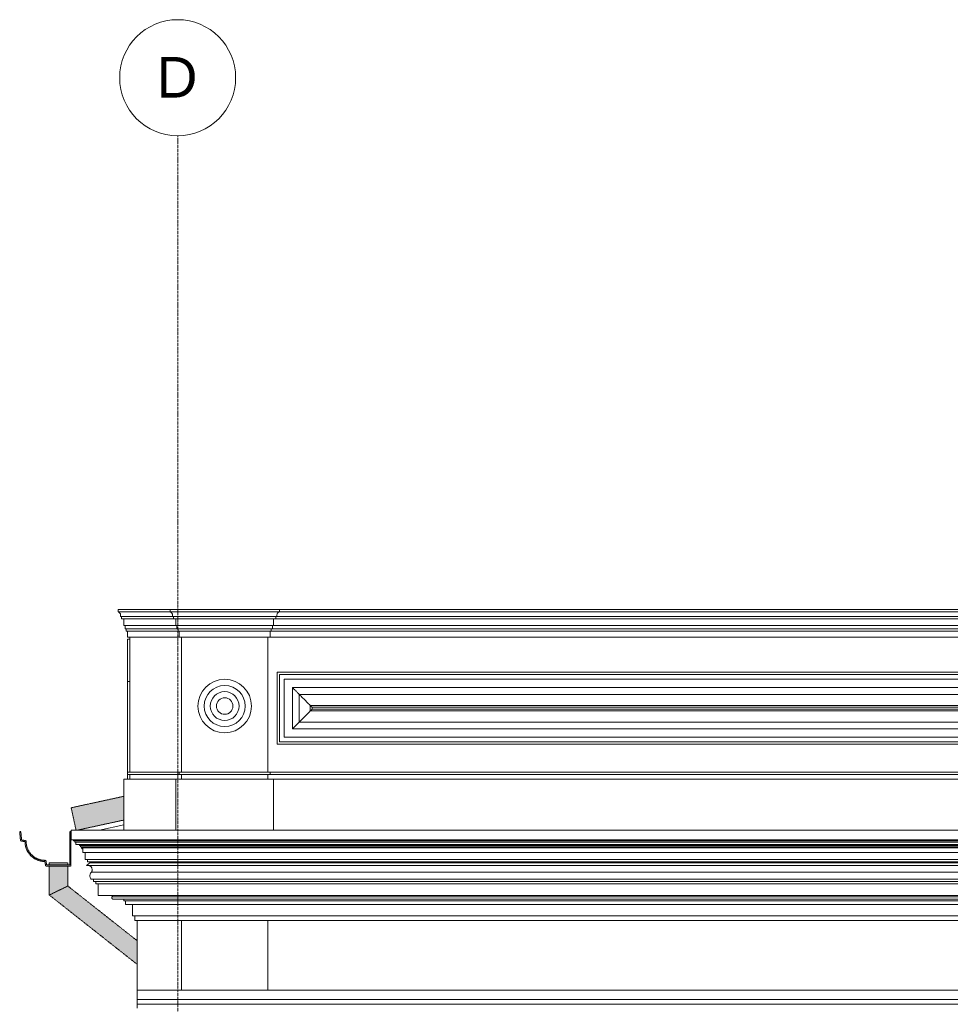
# Model space of a CAD drawing. Header units: millimetres. Extents: x -32192 to 35533, y -1740 to 8822.
# Tile 15 of 26: x 11568 to 15580, y 4578 to 8822. Entities that reach past the tile are written whole.
import ezdxf

# ---------------------------------------------------------------- set-up
doc = ezdxf.new("R2010")
doc.units = ezdxf.units.MM
doc.linetypes.add('_Tracejado médio', pattern=[4, 3, -1])
doc.linetypes.add('_Traço - ponto', pattern=[16, 12, -2, 0, -2])
for name, color, linetype, lineweight in [('A-GENM', 13, 'Continuous', 18), ('A-GLAZ-CWMG', 51, 'Continuous', 18), ('A-ROOF', 132, 'Continuous', 25), ('A-ROOF-OTLN', 132, 'Continuous', 25), ('A-WALL', 113, 'Continuous', 25), ('S-GRID', 1, 'Continuous', 9), ('S-GRID-IDEN', 1, 'Continuous', 9)]:
    doc.layers.add(name, color=color, linetype=linetype, lineweight=lineweight)
doc.styles.add('Arial_2', font='arial.ttf', dxfattribs={"height": 175})

# ---------------------------------------------------------------- blocks, each defined once
blk = doc.blocks.new('Generic Models 18 - Generic Models 18-3077073-ELEVAÇÃO 2 - MANTER _ DEMOLIR')
at = {"layer": 'A-GENM'}
for p, q in [((-17744.9, 6009.1), (-3840, 6009.1)), ((-17744.9, 5699.1), (-17744.9, 6009.1)), ((-3850.2, 5998.9), (-17734.7, 5998.9)), ((-17734.7, 5998.9), (-17734.7, 5709.2)), ((-3870.2, 5978.9), (-17714.7, 5978.9)), ((-17714.7, 5978.9), (-17714.7, 5729.2)), ((-3906, 5943.1), (-17678.9, 5943.1)), ((-17678.9, 5943.1), (-17678.9, 5765)), ((-17649.3, 5913.5), (-3935.5, 5913.5)), ((-17649.3, 5794.6), (-17649.3, 5913.5)), ((-17601.7, 5865.9), (-3983.2, 5865.9)), ((-17601.7, 5842.2), (-17601.7, 5865.9)), ((-17594.2, 5858.4), (-3990.7, 5858.4)), ((-17594.2, 5849.8), (-17594.2, 5858.4)), ((-3983.2, 5842.2), (-17601.7, 5842.2)), ((-3990.7, 5849.8), (-17594.2, 5849.8)), ((-3935.5, 5794.6), (-17649.3, 5794.6)), ((-17678.9, 5765), (-3906, 5765)), ((-17744.9, 5699.1), (-3840, 5699.1)), ((-3850.2, 5709.2), (-17734.7, 5709.2)), ((-3870.2, 5729.2), (-17714.7, 5729.2))]:
    blk.add_line(p, q, dxfattribs=at)
for points, knots in [([(-17678.9, 5943.1), (-17676.8, 5941.1), (-17673.5, 5937.7), (-17668.6, 5932.8), (-17664.8, 5929), (-17660.9, 5925.1), (-17655.7, 5919.9), (-17651.9, 5916), (-17649.3, 5913.5)], [0, 0, 0, 0, 0.25, 0.375, 0.5, 0.625, 0.75, 1, 1, 1, 1]), ([(-17601.7, 5865.9), (-17600.6, 5864.9), (-17598.8, 5863), (-17596.8, 5861), (-17595.6, 5859.8), (-17594.7, 5858.9), (-17594.3, 5858.5), (-17594.1, 5858.3)], [0, 0, 0, 0, 0.1666667, 0.3333333, 0.4166667, 0.5, 0.6167262, 0.6167262, 0.6167262, 0.6167262]), ([(-17601.7, 5842.2), (-17600.7, 5843.3), (-17598.8, 5845.1), (-17596.8, 5847.1), (-17595.6, 5848.3), (-17594.7, 5849.2), (-17594.3, 5849.6), (-17594.1, 5849.8)], [0, 0, 0, 0, 0.1666667, 0.3333333, 0.4166667, 0.5, 0.6167262, 0.6167262, 0.6167262, 0.6167262]), ([(-17678.9, 5765), (-17676.9, 5767.1), (-17673.5, 5770.4), (-17668.6, 5775.3), (-17664.8, 5779.1), (-17660.9, 5783), (-17655.7, 5788.3), (-17651.8, 5792.1), (-17649.3, 5794.6)], [0, 0, 0, 0, 0.25, 0.375, 0.5, 0.625, 0.75, 1, 1, 1, 1])]:
    blk.add_open_spline(points, degree=3, knots=knots, dxfattribs=at)
for points in [[(-17649.3, 5913.5), (-17644.2, 5908.5), (-17633.8, 5898), (-17617.5, 5881.8), (-17606.9, 5871.1), (-17601.7, 5865.9)], [(-17649.3, 5794.6), (-17644.3, 5799.7), (-17633.8, 5810.1), (-17617.6, 5826.4), (-17606.9, 5837), (-17601.7, 5842.2)]]:
    blk.add_open_spline(points, degree=3, dxfattribs=at)
blk = doc.blocks.new('Generic Models 19 - Generic Models 19-3087287-ELEVAÇÃO 2 - MANTER _ DEMOLIR')
at = {"layer": 'A-GENM'}
for p, q in [((-18430, 6279.4), (-18206.5, 6279.4)), ((-18430, 6279.4), (-18430, 6269.4)), ((-18206.5, 6269.4), (-18430, 6269.4)), ((-18196.5, 6249.4), (-18420, 6249.4)), ((-18415, 6249.4), (-18415, 6239.4)), ((-18191.5, 6239.4), (-18415, 6239.4)), ((-18405, 6239.4), (-18405, 6210)), ((-18206.5, 6279.4), (-17734.9, 6279.4)), ((-18206.5, 6269.4), (-18206.5, 6279.4)), ((-18206.5, 6269.4), (-17734.9, 6269.4)), ((-18196.5, 6249.4), (-17744.9, 6249.4)), ((-18191.5, 6239.4), (-18191.5, 6249.4)), ((-18191.5, 6239.4), (-17749.9, 6239.4)), ((-18181.5, 6210), (-18181.5, 6239.4)), ((-17759.9, 6239.4), (-17759.9, 6210)), ((-17749.9, 6249.4), (-17749.9, 6239.4)), ((-17749.9, 6239.4), (-3770, 6239.4)), ((-17744.9, 6249.4), (-8734.9, 6249.4)), ((-17734.9, 6279.4), (-17734.9, 6269.4)), ((-17734.9, 6279.4), (-3785, 6279.4)), ((-17734.9, 6269.4), (-3785, 6269.4)), ((-18181.5, 6210), (-18405, 6210)), ((-18400, 6210), (-18400, 6196.5)), ((-18176.5, 6196.5), (-18400, 6196.5)), ((-18395, 6196.5), (-18395, 6186.9)), ((-18181.5, 6210), (-17759.9, 6210)), ((-18176.5, 6196.5), (-18176.5, 6210)), ((-18176.5, 6196.5), (-17764.9, 6196.5)), ((-18171.5, 6186.9), (-18171.5, 6196.5)), ((-17769.9, 6196.5), (-17769.9, 6186.9)), ((-17764.9, 6210), (-17764.9, 6196.5)), ((-17764.9, 6196.5), (-3755, 6196.5)), ((-17759.9, 6210), (-3760, 6210)), ((-18171.5, 6186.9), (-18395, 6186.9)), ((-18390, 6186.9), (-18390, 6160.6)), ((-18166.5, 6160.6), (-18390, 6160.6)), ((-18171.5, 6186.9), (-17769.9, 6186.9)), ((-18166.5, 6160.6), (-18166.5, 6186.9)), ((-18166.5, 6160.6), (-17774.9, 6160.6)), ((-18156.5, 6160.6), (-18156.5, 5579.1)), ((-17784.9, 5579.1), (-17784.9, 6160.6)), ((-17774.9, 6186.9), (-17774.9, 6160.6)), ((-17774.9, 6160.6), (-3745, 6160.6)), ((-17769.9, 6186.9), (-3750, 6186.9)), ((-18380, 6151.5), (-18390, 6151.5)), ((-18390, 6132.1), (-18390, 6151.3)), ((-18390, 6022.1), (-18390, 6132.1)), ((-18390, 5974.6), (-18390, 6022.1)), ((-18390, 5969.2), (-18390, 5974.6)), ((-18390, 5969), (-18380, 5969)), ((-18390, 5579.1), (-18390, 5968.6)), ((-18166.5, 5579.1), (-18390, 5579.1)), ((-18390, 5579.1), (-18390, 5569.1)), ((-18390, 5569.1), (-18166.5, 5569.1)), ((-18390, 5549.1), (-18390, 5569.1)), ((-18166.5, 5569.1), (-18166.5, 5579.1)), ((-17774.9, 5579.1), (-18166.5, 5579.1)), ((-18166.5, 5569.1), (-17774.9, 5569.1)), ((-18156.5, 5569.1), (-18156.5, 5549.1)), ((-17784.9, 5549.1), (-17784.9, 5569.1)), ((-17774.9, 5569.1), (-17774.9, 5579.1)), ((-3745, 5579.1), (-17774.9, 5579.1)), ((-17774.9, 5569.1), (-3745, 5569.1)), ((-18405, 5549.1), (-18405, 5329.1)), ((-18181.5, 5549.1), (-18405, 5549.1)), ((-18181.5, 5329.1), (-18181.5, 5549.1)), ((-17759.9, 5549.1), (-18181.5, 5549.1)), ((-17759.9, 5329.1), (-17759.9, 5549.1)), ((-3760, 5549.1), (-17759.9, 5549.1)), ((-18405, 5329.1), (-18181.5, 5329.1)), ((-18181.5, 5329.1), (-17759.9, 5329.1)), ((-18156.5, 5329.1), (-18156.5, 5328.7)), ((-17784.9, 5328.7), (-17784.9, 5329.1)), ((-17759.9, 5329.1), (-3760, 5329.1))]:
    blk.add_line(p, q, dxfattribs=at)
for radius, start, end in [(115.2, 90, 270), (88.6, 90, 270), (115.2, 270, 90), (88.6, 270, 90), (62.1, 90, 270), (35.6, 90, 270), (62.1, 270, 90), (35.6, 270, 90)]:
    blk.add_arc((-17970.7, 5863.5), radius, start, end, dxfattribs=at)
for points, knots in [([(-18428.3, 6269.4), (-18427.1, 6268.8), (-18424.9, 6267.3), (-18422.6, 6264.9), (-18421.2, 6262.7), (-18420, 6260.3), (-18418.8, 6255.9), (-18419.2, 6251.8), (-18420, 6249.4)], [0, 0, 0, 0, 0.166667, 0.333333, 0.416667, 0.5, 0.666667, 1, 1, 1, 1]), ([(-18196.5, 6249.4), (-18195.6, 6251.8), (-18195.3, 6255.9), (-18196.5, 6260.3), (-18197.7, 6262.7), (-18199.1, 6264.9), (-18201.4, 6267.3), (-18203.5, 6268.8), (-18204.7, 6269.4)], [-1, -1, -1, -1, -0.666667, -0.5, -0.416667, -0.333333, -0.166667, 0, 0, 0, 0]), ([(-17736.7, 6269.4), (-17737.8, 6268.8), (-17740.1, 6267.3), (-17742.3, 6264.9), (-17743.7, 6262.7), (-17744.9, 6260.3), (-17746.1, 6255.9), (-17745.8, 6251.8), (-17744.9, 6249.4)], [0, 0, 0, 0, 0.166667, 0.333333, 0.416667, 0.5, 0.666667, 1, 1, 1, 1])]:
    blk.add_open_spline(points, degree=3, knots=knots, dxfattribs=at)
blk = doc.blocks.new('Generic Models 17 - Generic Models 17-3093004-ELEVAÇÃO 2 - MANTER _ DEMOLIR')
at = {"layer": 'A-GENM'}
for p, q in [((-17784.9, 4938.7), (-18156.5, 4938.7)), ((-18156.5, 4938.7), (-18156.5, 4638.7)), ((-17784.9, 4638.7), (-17784.9, 4938.7))]:
    blk.add_line(p, q, dxfattribs=at)
blk = doc.blocks.new('Generic Models 24 - Generic Models 24-3312760-ELEVAÇÃO 2 - MANTER _ DEMOLIR')
at = {"layer": 'A-GENM', "linetype": '_Tracejado médio'}
h = blk.add_hatch(color=41, dxfattribs=at)
h.paths.add_polyline_path([(-18726.9, 5049), (-18686.9, 5068.4), (-18686.9, 5173.8), (-18726.9, 5173.8), (-18726.9, 5059.2)], flags=0)
h.paths.add_polyline_path([(-18696.4, 5178.8), (-18686.9, 5178.8), (-18686.9, 5188.4), (-18726.9, 5188.4), (-18726.8, 5178.8), (-18697.3, 5178.8)], flags=0)
h = blk.add_hatch(color=41, dxfattribs=at)
h.paths.add_polyline_path([(-18686.9, 5068.4), (-18646.9, 5087.8), (-18646.9, 5173.8), (-18686.9, 5173.8), (-18686.9, 5073.4)], flags=0)
h.paths.add_polyline_path([(-18666.2, 5178.8), (-18646.9, 5178.8), (-18646.9, 5188.4), (-18686.9, 5188.4), (-18686.9, 5178.8), (-18666.9, 5178.8)], flags=0)
for points in [[(-18348.5, 4750.5), (-18348.5, 4801.5), (-18686.9, 5068.4), (-18726.9, 5049), (-18349.2, 4751.1)], [(-18348.5, 4801.5), (-18348.5, 4852.4), (-18646.9, 5087.8), (-18686.9, 5068.4), (-18362.8, 4812.7)]]:
    blk.add_hatch(color=41, dxfattribs=at).paths.add_polyline_path(points, flags=0)
at = {"layer": 'A-GENM', "color": 30, "linetype": '_Tracejado médio'}
for p, q in [((-18726.9, 5188.4), (-18726.9, 5178.8)), ((-18726.9, 5188.4), (-18686.9, 5188.4)), ((-18686.9, 5188.4), (-18646.9, 5188.4)), ((-18646.9, 5178.8), (-18646.9, 5188.4)), ((-18726.9, 5173.8), (-18726.9, 5049)), ((-18646.9, 5087.8), (-18646.9, 5173.8)), ((-18348.5, 4852.4), (-18646.9, 5087.8)), ((-18726.9, 5049), (-18348.5, 4750.5))]:
    blk.add_line(p, q, dxfattribs=at)
for points, knots in [([(-18726.9, 5049), (-18726.9, 5049), (-18726, 5049.5), (-18721.9, 5051.4), (-18716.6, 5054), (-18711.3, 5056.6), (-18705.5, 5059.4), (-18697.4, 5063.4), (-18690.4, 5066.7), (-18686.9, 5068.4)], [0.5, 0.5, 0.5, 0.5, 0.5833333, 0.6666667, 0.75, 0.7916667, 0.8333333, 0.9166667, 1, 1, 1, 1]), ([(-18686.9, 5068.4), (-18683.4, 5070.2), (-18676.4, 5073.5), (-18668.3, 5077.4), (-18662.5, 5080.3), (-18657.2, 5082.8), (-18651.9, 5085.4), (-18647.8, 5087.4), (-18646.9, 5087.8), (-18646.9, 5087.8)], [0, 0, 0, 0, 0.0833333, 0.1666667, 0.2083333, 0.25, 0.3333333, 0.4166667, 0.5, 0.5, 0.5, 0.5])]:
    blk.add_open_spline(points, degree=3, knots=knots, dxfattribs=at)
blk = doc.blocks.new('Rectangular Mullion - 4x6_3-3925229-ELEVAÇÃO 2 - MANTER _ DEMOLIR')
at = {"layer": 'A-GLAZ-CWMG'}
for p, q in [((-18510.7, 5328.7), (-18405, 5351.6)), ((-18587.1, 5247.7), (-18589.2, 5257.4)), ((-18587.1, 5247.7), (-18582.3, 5248.7))]:
    blk.add_line(p, q, dxfattribs=at)
blk = doc.blocks.new('ORNAMENTO SUPERIOR - ORNAMENTO SUPERIOR-4323885-ELEVAÇÃO 2 - MANTER _ DEMOLIR')
at = {"layer": 'A-GENM'}
for p, q in [((-18632.3, 5328.7), (-2874.7, 5328.7)), ((-18632.3, 5328.7), (-18632.3, 5287.4)), ((-2874.7, 5287.4), (-18632.3, 5287.4)), ((-18622.3, 5287.4), (-18622.3, 5282.4)), ((-2884.7, 5282.4), (-18622.3, 5282.4)), ((-18617.3, 5282.4), (-18617.3, 5277.4)), ((-2889.7, 5277.4), (-18617.3, 5277.4)), ((-18612.3, 5277.4), (-18612.3, 5267.4)), ((-2894.7, 5267.4), (-18612.3, 5267.4)), ((-18597.3, 5267.4), (-18597.3, 5262.4)), ((-2909.7, 5262.4), (-18597.3, 5262.4)), ((-18592.3, 5262.4), (-18592.3, 5257.4)), ((-2914.7, 5257.4), (-18592.3, 5257.4)), ((-18587.3, 5257.4), (-18587.3, 5252.4)), ((-2919.7, 5252.4), (-18587.3, 5252.4)), ((-18582.3, 5252.4), (-18582.3, 5232.4)), ((-2924.7, 5232.4), (-18582.3, 5232.4)), ((-18572.3, 5232.4), (-18572.3, 5202.4)), ((-2934.7, 5202.4), (-18572.3, 5202.4)), ((-18552.3, 5187.4), (-18566, 5176.7)), ((-18562.3, 5202.4), (-18562.3, 5192.4)), ((-2944.7, 5192.4), (-18562.3, 5192.4)), ((-18552.3, 5192.4), (-18552.3, 5187.4)), ((-18552.3, 5187.4), (-2954.7, 5187.4)), ((-18566, 5176.7), (-2941, 5176.7)), ((-18545.5, 5147.5), (-2961.4, 5147.5)), ((-2960.8, 5116.7), (-18546.2, 5116.7)), ((-18536.2, 5116.7), (-18536.2, 5106.7)), ((-2970.8, 5106.7), (-18536.2, 5106.7)), ((-18526.2, 5106.7), (-18526.2, 5096.7)), ((-2980.8, 5096.7), (-18526.2, 5096.7)), ((-18516.2, 5096.7), (-18516.2, 5046.7)), ((-2990.8, 5046.7), (-18516.2, 5046.7)), ((-18456.2, 5041.7), (-3050.8, 5041.7)), ((-18452.1, 5031.7), (-3054.9, 5031.7)), ((-18406.2, 5031.7), (-18406.2, 5023.7)), ((-3100.8, 5023.7), (-18406.2, 5023.7)), ((-18398.2, 5023.7), (-18398.2, 5008.7)), ((-3108.8, 5008.7), (-18398.2, 5008.7)), ((-18368.2, 5008.7), (-18368.2, 4958.7)), ((-3138.8, 4958.7), (-18368.2, 4958.7)), ((-18358.2, 4958.7), (-18358.2, 4938.7)), ((-18156.5, 4938.7), (-18358.2, 4938.7)), ((-3721.6, 4938.7), (-17784.9, 4938.7))]:
    blk.add_line(p, q, dxfattribs=at)
for points, knots in [([(-18556.6, 5176.7), (-18555.9, 5176.6), (-18554.5, 5176.1), (-18552.5, 5175.2), (-18550.5, 5174.1), (-18548.7, 5172.6), (-18547, 5171), (-18545.6, 5169.2), (-18544.4, 5167.2), (-18543.1, 5164.4), (-18542.2, 5160.7), (-18542.1, 5156), (-18543.2, 5151.5), (-18544.7, 5148.7), (-18545.5, 5147.5)], [0.2063355, 0.2063355, 0.2063355, 0.2063355, 0.25, 0.3, 0.35, 0.4, 0.45, 0.5, 0.55, 0.6, 0.7, 0.8, 0.9, 1, 1, 1, 1]), ([(-18456.2, 5041.7), (-18456.5, 5041.3), (-18457.1, 5040.6), (-18457.7, 5039.3), (-18458, 5038), (-18457.9, 5036.6), (-18457.6, 5035.5), (-18457.2, 5034.7), (-18456.8, 5034.1), (-18456.4, 5033.5), (-18455.9, 5033.1), (-18455.3, 5032.6), (-18454.8, 5032.3), (-18454.1, 5032), (-18453.2, 5031.7), (-18452.6, 5031.7), (-18452.1, 5031.7)], [0, 0, 0, 0, 0.1, 0.2, 0.3, 0.4, 0.5, 0.55, 0.6, 0.65, 0.7, 0.75, 0.8, 0.85, 0.9, 1, 1, 1, 1])]:
    blk.add_open_spline(points, degree=3, knots=knots, dxfattribs=at)
for points in [[(-18545.5, 5147.5), (-18546.9, 5146.1), (-18549.1, 5143.1), (-18551.3, 5137.8), (-18552.2, 5132.2), (-18551.6, 5126.5), (-18549.6, 5121.2), (-18547.5, 5118.1), (-18546.2, 5116.7)], [(-18454.2, 5046.7), (-18454.2, 5046), (-18454.4, 5044.8), (-18455.1, 5043.1), (-18455.8, 5042.1), (-18456.2, 5041.7)]]:
    blk.add_open_spline(points, degree=3, dxfattribs=at)
blk = doc.blocks.new('ORNAMENTO 2 - ORNAMENTO 2-4325827-ELEVAÇÃO 2 - MANTER _ DEMOLIR')
at = {"layer": 'A-GENM'}
for p, q in [((-18348.5, 4598), (-18348.5, 4638.7)), ((-18348.5, 4638.7), (-3058.4, 4638.7)), ((-18348.5, 4578), (-18348.5, 4598)), ((-3058.4, 4598), (-18348.5, 4598)), ((-18348.5, 4561.3), (-18348.5, 4578)), ((-3088.4, 4578), (-18348.5, 4578))]:
    blk.add_line(p, q, dxfattribs=at)
blk = doc.blocks.new('Grid - Head Grid-11506-ELEVAÇÃO 2 - MANTER _ DEMOLIR')
at = {"layer": 'S-GRID-IDEN'}
blk.add_circle((-673.5, 8571.9), 250, dxfattribs=at)

msp = doc.modelspace()

# ---------------------------------------------------------------- hatches: boundary and pattern name
at = {"layer": 'A-ROOF'}
msp.add_hatch(color=254, dxfattribs=at).paths.add_polyline_path([(11811.4, 5328.7), (11817.3, 5328.7), (12017.9, 5372.2), (12017.9, 5474.6), (11790.4, 5425.2), (11790.6, 5424.5)], flags=0)
at = {"layer": 'A-ROOF-OTLN'}
msp.add_hatch(color=254, dxfattribs=at).paths.add_polyline_path([(11745.1, 5173.8), (11789, 5173.8), (11789, 5322.7), (11784, 5322.7), (11784, 5178.8), (11684.7, 5178.8), (11681.2, 5198.6), (11662, 5199.9), (11643.7, 5205.7), (11627.3, 5215.7), (11613.7, 5229.3), (11603.7, 5245.7), (11597.9, 5264), (11596.6, 5283.2), (11576.6, 5286.7), (11573.4, 5322.6), (11568.4, 5322.2), (11571.9, 5282.5), (11591.5, 5279), (11594.4, 5256.9), (11602.9, 5236.3), (11616.5, 5218.5), (11634.3, 5205), (11655.7, 5196.3), (11677, 5193.5), (11680.5, 5173.8), (11700.4, 5173.8)], flags=0)

# ---------------------------------------------------------------- linework, layer by layer
at = {"layer": 'A-ROOF', "color": 30, "linetype": '_Tracejado médio', "lineweight": 18}
for p, q in [((11790.4, 5425.2), (12017.9, 5474.6)), ((11811.4, 5328.7), (11790.4, 5425.2)), ((12017.9, 5372.2), (11817.3, 5328.7))]:
    msp.add_line(p, q, dxfattribs=at)
at = {"layer": 'A-ROOF-OTLN', "color": 30, "linetype": '_Tracejado médio', "lineweight": 18}
for p, q in [((11573.4, 5322.6), (11568.4, 5322.2)), ((11568.4, 5322.2), (11571.9, 5282.5)), ((11576.6, 5286.7), (11573.4, 5322.6)), ((11789, 5322.7), (11784, 5322.7)), ((11784, 5322.7), (11784, 5178.8)), ((11789, 5173.8), (11789, 5322.7)), ((11571.9, 5282.5), (11591.5, 5279)), ((11596.6, 5283.2), (11576.6, 5286.7)), ((11677, 5193.5), (11680.5, 5173.8)), ((11684.7, 5178.8), (11681.2, 5198.6)), ((11784, 5178.8), (11684.7, 5178.8)), ((11680.5, 5173.8), (11789, 5173.8))]:
    msp.add_line(p, q, dxfattribs=at)
for radius, start, end in [(85.6, 180.036, 270), (80.6, 177.0671, 272.9709)]:
    msp.add_arc((11677, 5279.1), radius, start, end, dxfattribs=at)
at = {"layer": 'A-WALL', "lineweight": 18}
for p, q in [((12042.9, 6160.6), (12042.9, 5579.1)), ((12042.9, 5569.1), (12042.9, 5549.1)), ((12074.4, 4938.7), (12074.4, 4638.7))]:
    msp.add_line(p, q, dxfattribs=at)
at = {"layer": 'S-GRID', "linetype": '_Traço - ponto'}
msp.add_line((12249.4, -1519.9), (12249.4, 8321.9), dxfattribs=at)

# ---------------------------------------------------------------- block references
at = {"layer": 'A-GENM'}
for name in ['Generic Models 19 - Generic Models 19-3087287-ELEVAÇÃO 2 - MANTER _ DEMOLIR', 'Generic Models 18 - Generic Models 18-3077073-ELEVAÇÃO 2 - MANTER _ DEMOLIR', 'ORNAMENTO SUPERIOR - ORNAMENTO SUPERIOR-4323885-ELEVAÇÃO 2 - MANTER _ DEMOLIR', 'Generic Models 17 - Generic Models 17-3093004-ELEVAÇÃO 2 - MANTER _ DEMOLIR', 'ORNAMENTO 2 - ORNAMENTO 2-4325827-ELEVAÇÃO 2 - MANTER _ DEMOLIR']:
    msp.add_blockref(name, (30422.9, 0), dxfattribs=at)
at = {"layer": 'A-GENM', "color": 30, "linetype": '_Tracejado médio'}
msp.add_blockref('Generic Models 24 - Generic Models 24-3312760-ELEVAÇÃO 2 - MANTER _ DEMOLIR', (30422.9, 0), dxfattribs=at)
at = {"layer": 'A-GLAZ-CWMG'}
msp.add_blockref('Rectangular Mullion - 4x6_3-3925229-ELEVAÇÃO 2 - MANTER _ DEMOLIR', (30422.9, 0), dxfattribs=at)
at = {"layer": 'S-GRID-IDEN'}
msp.add_blockref('Grid - Head Grid-11506-ELEVAÇÃO 2 - MANTER _ DEMOLIR', (12922.9, 0), dxfattribs=at)

# ---------------------------------------------------------------- texts
at = {"layer": 'S-GRID-IDEN', "insert": (12158.4, 8661.2), "char_height": 175, "width": 216.456, "attachment_point": 1, "style": 'Arial_2'}
msp.add_mtext('D', dxfattribs=at)

doc.saveas('drawing.dxf')
